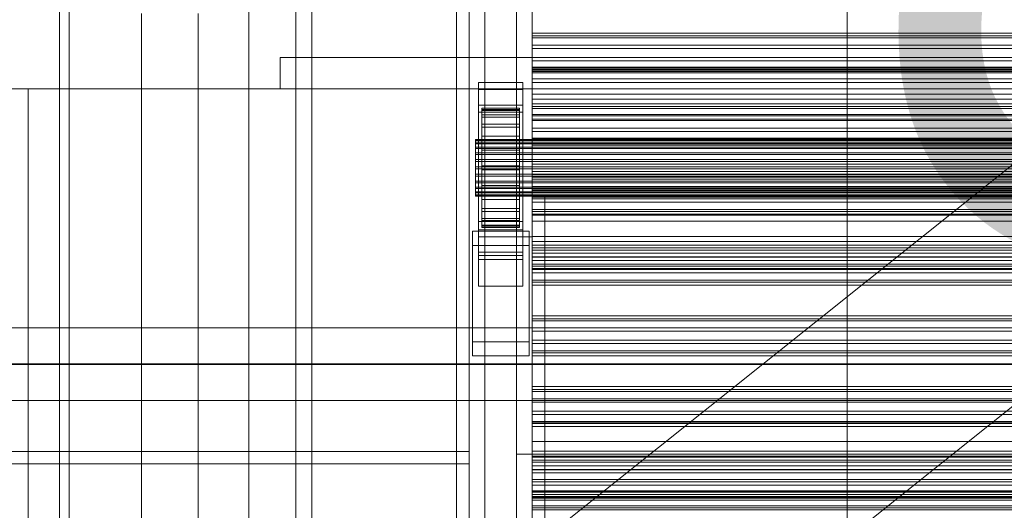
# Model space of a CAD drawing. Header units: millimetres. Extents: x -2233 to 61924, y -68080 to 6847.
# Tile 19 of 256: x -1413 to -1100, y -34894 to -34738. Entities that reach past the tile are written whole.
import ezdxf

# ---------------------------------------------------------------- set-up
doc = ezdxf.new("R2010")
doc.units = ezdxf.units.MM
for name, color, linetype, lineweight in [('COTAS_O', 1, 'Continuous', 0), ('COTAS_P', 1, 'Continuous', 0), ('frontal_briquetadora', 7, 'Continuous', 0), ('frontal_C03', 7, 'Continuous', 0), ('frontal_dosificador', 7, 'Continuous', 0), ('frontal_secador', 7, 'Continuous', 0), ('frontal_tolva', 7, 'Continuous', 0)]:
    doc.layers.add(name, color=color, linetype=linetype, lineweight=lineweight)
doc.dimstyles.new('R19_100', dxfattribs={"dimtxt": 250, "dimasz": 150, "dimexe": 150, "dimexo": 80, "dimgap": 100, "dimtad": 1, "dimtih": 1, "dimtoh": 1, "dimdsep": 46, "dimcen": 0.09, "dimadec": 0, "dimazin": 0, "dimtfac": 1, "dimtdec": 4, "dimtofl": 0, "dimtmove": 0, "dimatfit": 3, "dimfxl": 1, "dimtolj": 1, "dimtzin": 0, "dimarcsym": 0})

# ---------------------------------------------------------------- blocks, each defined once
blk = doc.blocks.new('DIM_R28_48')
at = {"layer": 'COTAS_P'}
for p, q in [((-1750, -34600), (-1600, -34555)), ((2600, -34600), (2450, -34555)), ((-1750, -35500), (-1750, -34600)), ((-1750, -34600), (2600, -34600)), ((-1750, -34600), (-1600, -34645)), ((2600, -34600), (2450, -34645)), ((2600, -35500), (2600, -34600))]:
    blk.add_line(p, q, dxfattribs=at)
blk.add_text('4350 P', height=250, dxfattribs=at).set_placement((425, -34500))
blk = doc.blocks.new('DIM_R28_57')
at = {"layer": 'COTAS_O'}
for p, q in [((-1480, -33670), (-780, -33670)), ((-780, -33670), (-825, -33820)), ((-780, -36000), (-780, -33670)), ((-780, -33670), (-735, -33820)), ((-780, -36000), (-825, -35850)), ((-780, -36000), (-735, -35850)), ((-1480, -36000), (-780, -36000))]:
    blk.add_line(p, q, dxfattribs=at)
blk.add_text('2330 O', height=250, rotation=90, dxfattribs=at).set_placement((-880, -34835))
blk = doc.blocks.new('DIM_R28_59')
at = {"layer": 'COTAS_O'}
for p, q in [((-1400, -33000), (-700, -33000)), ((-700, -33000), (-745, -33150)), ((-700, -36000), (-700, -33000)), ((-700, -33000), (-655, -33150)), ((-700, -36000), (-745, -35850)), ((-700, -36000), (-655, -35850)), ((-1400, -36000), (-700, -36000))]:
    blk.add_line(p, q, dxfattribs=at)
blk.add_text('3000 O', height=250, rotation=90, dxfattribs=at).set_placement((-800, -34500))

msp = doc.modelspace()

# ---------------------------------------------------------------- linework, layer by layer
at = {"layer": 'frontal_briquetadora'}
for p, q in [((-1374, -34736), (-1374, -34940)), ((-1356, -34736), (-1356, -34940)), ((-1330, -34760), (-1330, -34750)), ((-1330, -34750), (-460, -34750)), ((-1480, -34760), (-500, -34760)), ((-1410, -34760), (-1400, -34760)), ((-1410, -34940), (-1410, -34760)), ((-1400, -34940), (-1400, -34760)), ((-1330, -34760), (-500, -34760))]:
    msp.add_line(p, q, dxfattribs=at)
at = {"layer": 'frontal_C03'}
for p, q in [((-1274, -34875.113), (-1274, -32314.944)), ((-1270, -32314.944), (-1270, -34875.113)), ((-1270, -34879.011), (-1270, -32318.841)), ((-1274, -32441.623), (-1274, -35001.792)), ((-1270, -35001.792), (-1270, -32441.623)), ((-1250, -34743.78), (-1250, -34742.245)), ((-1250, -34742.245), (-1250, -34743.126)), ((1250, -34742.245), (-1250, -34742.245)), ((-1250, -34743.126), (-1250, -34746.087)), ((1250, -34743.126), (-1250, -34743.126)), ((-1250, -34747.145), (-1250, -34743.78)), ((1250, -34743.78), (-1250, -34743.78)), ((-1250, -34746.087), (-1250, -34749.997)), ((1250, -34746.087), (-1250, -34746.087)), ((-1250, -34751.054), (-1250, -34747.145)), ((-1250, -34747.145), (1250, -34747.145)), ((-1250, -34749.997), (-1250, -34753.361)), ((1250, -34749.997), (-1250, -34749.997)), ((-1250, -34754.015), (-1250, -34751.054)), ((1250, -34751.054), (-1250, -34751.054)), ((-1250, -34753.868), (-1250, -34753.07)), ((-1250, -34753.07), (-1250, -34754.452)), ((-1250, -34753.07), (1250, -34753.07)), ((-1250, -34753.361), (-1250, -34754.896)), ((1250, -34753.361), (-1250, -34753.361)), ((-1250, -34756.79), (-1250, -34753.868)), ((-1250, -34753.868), (1250, -34753.868)), ((-1250, -34754.896), (-1250, -34754.015)), ((1250, -34754.015), (-1250, -34754.015)), ((-1250, -34754.452), (-1250, -34757.92)), ((-1250, -34754.452), (1250, -34754.452)), ((1250, -34754.896), (-1250, -34754.896)), ((-1267, -34760.168), (-1267, -34757.922)), ((-1267, -34757.922), (-1253, -34757.922)), ((-1267, -34804.696), (-1267, -34757.922)), ((-1253, -34757.922), (-1253, -34760.168)), ((-1253, -34757.922), (-1253, -34804.696)), ((-1250, -34761.639), (-1250, -34756.79)), ((-1250, -34756.79), (1250, -34756.79)), ((-1250, -34757.92), (-1250, -34763.236)), ((-1250, -34757.92), (1250, -34757.92)), ((-1253, -34760.168), (-1267, -34760.168)), ((-1267, -34760.168), (-1267, -34806.942)), ((-1253, -34806.942), (-1253, -34760.168)), ((-1250, -34768.083), (-1250, -34761.639)), ((-1250, -34761.639), (1250, -34761.639)), ((-1267, -34767.354), (-1267, -34765.108)), ((-1267, -34765.108), (-1253, -34765.108)), ((-1267, -34811.882), (-1267, -34765.108)), ((-1253, -34765.108), (-1253, -34767.354)), ((-1253, -34765.108), (-1253, -34811.882)), ((-1250, -34763.236), (-1250, -34770.038)), ((-1250, -34763.236), (1250, -34763.236)), ((-1250, -34766.237), (-1250, -34764.703)), ((-1250, -34764.703), (-1250, -34765.584)), ((1250, -34764.703), (-1250, -34764.703)), ((-1250, -34765.584), (-1250, -34768.545)), ((1250, -34765.584), (-1250, -34765.584)), ((-1253, -34767.354), (-1267, -34767.354)), ((-1267, -34767.354), (-1267, -34814.128)), ((-1266, -34776.056), (-1266, -34766.062)), ((-1266, -34766.062), (-1266, -34766.883)), ((-1266, -34766.062), (-1254, -34766.062)), ((-1266, -34766.536), (-1266, -34766.062)), ((-1266, -34776.28), (-1266, -34766.536)), ((-1266, -34766.536), (-1254, -34766.536)), ((-1266, -34768.271), (-1266, -34766.536)), ((-1266, -34776.445), (-1266, -34766.883)), ((-1266, -34766.883), (-1266, -34768.941)), ((-1266, -34766.883), (-1254, -34766.883)), ((-1266, -34777.102), (-1266, -34768.271)), ((-1266, -34768.271), (-1254, -34768.271)), ((-1266, -34771.15), (-1266, -34768.271)), ((-1266, -34777.42), (-1266, -34768.941)), ((-1266, -34768.941), (-1266, -34772.098)), ((-1266, -34768.941), (-1254, -34768.941)), ((-1254, -34766.883), (-1254, -34766.062)), ((-1254, -34766.062), (-1254, -34776.056)), ((-1254, -34766.062), (-1254, -34766.536)), ((-1254, -34766.536), (-1254, -34776.28)), ((-1254, -34766.536), (-1254, -34768.271)), ((-1254, -34768.941), (-1254, -34766.883)), ((-1254, -34766.883), (-1254, -34776.445)), ((-1254, -34768.271), (-1254, -34777.102)), ((-1254, -34768.271), (-1254, -34771.15)), ((-1254, -34772.098), (-1254, -34768.941)), ((-1254, -34768.941), (-1254, -34777.42)), ((-1253, -34814.128), (-1253, -34767.354)), ((-1250, -34769.602), (-1250, -34766.237)), ((1250, -34766.237), (-1250, -34766.237)), ((-1250, -34775.683), (-1250, -34768.083)), ((-1250, -34768.083), (1250, -34768.083)), ((-1250, -34768.545), (-1250, -34772.454)), ((1250, -34768.545), (-1250, -34768.545)), ((-1266, -34778.466), (-1266, -34771.15)), ((-1266, -34771.15), (-1254, -34771.15)), ((-1266, -34774.976), (-1266, -34771.15)), ((-1266, -34778.915), (-1266, -34772.098)), ((-1266, -34772.098), (-1266, -34776.137)), ((-1266, -34772.098), (-1254, -34772.098)), ((-1254, -34771.15), (-1254, -34778.466)), ((-1254, -34771.15), (-1254, -34774.976)), ((-1254, -34776.137), (-1254, -34772.098)), ((-1254, -34772.098), (-1254, -34778.915)), ((-1250, -34773.512), (-1250, -34769.602)), ((-1250, -34769.602), (1250, -34769.602)), ((-1250, -34770.038), (-1250, -34777.864)), ((-1250, -34770.038), (1250, -34770.038)), ((-1266, -34780.278), (-1266, -34774.976)), ((-1266, -34774.976), (-1254, -34774.976)), ((-1266, -34779.488), (-1266, -34774.976)), ((-1254, -34774.976), (-1254, -34780.278)), ((-1254, -34774.976), (-1254, -34779.488)), ((-1250, -34772.454), (-1250, -34775.819)), ((1250, -34772.454), (-1250, -34772.454)), ((-1250, -34776.473), (-1250, -34773.512)), ((1250, -34773.512), (-1250, -34773.512)), ((-1268, -34776.28), (-1268, -34776.056)), ((-1268, -34776.056), (-1268, -34776.445)), ((-1268, -34776.056), (1268, -34776.056)), ((-1268, -34777.102), (-1268, -34776.28)), ((-1268, -34776.28), (1268, -34776.28)), ((-1268, -34776.445), (-1268, -34777.42)), ((-1268, -34776.445), (1268, -34776.445)), ((-1268, -34778.466), (-1268, -34777.102)), ((-1268, -34777.102), (1268, -34777.102)), ((-1268, -34777.42), (-1268, -34778.915)), ((-1268, -34777.42), (1268, -34777.42)), ((-1266, -34776.445), (-1266, -34776.056)), ((-1254, -34776.056), (-1266, -34776.056)), ((-1266, -34776.056), (-1266, -34776.28)), ((-1266, -34780.828), (-1266, -34776.137)), ((-1266, -34776.137), (-1266, -34780.784)), ((-1266, -34776.137), (-1254, -34776.137)), ((-1254, -34776.28), (-1266, -34776.28)), ((-1266, -34776.28), (-1266, -34777.102)), ((-1266, -34777.42), (-1266, -34776.445)), ((-1254, -34776.445), (-1266, -34776.445)), ((-1254, -34777.102), (-1266, -34777.102)), ((-1266, -34777.102), (-1266, -34778.466)), ((-1266, -34778.915), (-1266, -34777.42)), ((-1254, -34777.42), (-1266, -34777.42)), ((-1254, -34776.056), (-1254, -34776.445)), ((-1254, -34776.28), (-1254, -34776.056)), ((-1254, -34780.784), (-1254, -34776.137)), ((-1254, -34776.137), (-1254, -34780.828)), ((-1254, -34777.102), (-1254, -34776.28)), ((-1254, -34776.445), (-1254, -34777.42)), ((-1254, -34778.466), (-1254, -34777.102)), ((-1254, -34777.42), (-1254, -34778.915)), ((-1250, -34783.921), (-1250, -34775.683)), ((-1250, -34775.683), (1250, -34775.683)), ((-1250, -34775.819), (-1250, -34777.354)), ((1250, -34775.819), (-1250, -34775.819)), ((-1250, -34777.354), (-1250, -34776.473)), ((1250, -34776.473), (-1250, -34776.473)), ((1250, -34777.354), (-1250, -34777.354)), ((-1250, -34777.864), (-1250, -34786.18)), ((1250, -34777.864), (-1250, -34777.864)), ((-1268, -34780.278), (-1268, -34778.466)), ((-1268, -34778.466), (1268, -34778.466)), ((-1268, -34778.915), (-1268, -34780.828)), ((-1268, -34778.915), (1268, -34778.915)), ((-1268, -34782.416), (-1268, -34780.278)), ((-1268, -34780.278), (1268, -34780.278)), ((-1268, -34780.828), (-1268, -34783.029)), ((-1268, -34780.828), (1268, -34780.828)), ((-1254, -34778.466), (-1266, -34778.466)), ((-1266, -34778.466), (-1266, -34780.278)), ((-1266, -34780.828), (-1266, -34778.915)), ((-1254, -34778.915), (-1266, -34778.915)), ((-1266, -34782.416), (-1266, -34779.488)), ((-1266, -34779.488), (-1254, -34779.488)), ((-1266, -34784.38), (-1266, -34779.488)), ((-1254, -34780.278), (-1266, -34780.278)), ((-1266, -34780.278), (-1266, -34782.416)), ((-1266, -34780.784), (-1266, -34783.029)), ((-1254, -34780.784), (-1266, -34780.784)), ((-1266, -34780.784), (-1266, -34785.721)), ((-1266, -34783.029), (-1266, -34780.828)), ((-1254, -34780.828), (-1266, -34780.828)), ((-1254, -34780.278), (-1254, -34778.466)), ((-1254, -34778.915), (-1254, -34780.828)), ((-1254, -34779.488), (-1254, -34782.416)), ((-1254, -34779.488), (-1254, -34784.38)), ((-1254, -34782.416), (-1254, -34780.278)), ((-1254, -34783.029), (-1254, -34780.784)), ((-1254, -34785.721), (-1254, -34780.784)), ((-1254, -34780.828), (-1254, -34783.029)), ((-1268, -34784.733), (-1268, -34782.416)), ((-1268, -34782.416), (1268, -34782.416)), ((-1268, -34783.029), (-1268, -34785.368)), ((1268, -34783.029), (-1268, -34783.029)), ((-1254, -34782.416), (-1266, -34782.416)), ((-1266, -34782.416), (-1266, -34784.733)), ((-1266, -34783.029), (-1254, -34783.029)), ((-1266, -34785.368), (-1266, -34783.029)), ((-1266, -34784.733), (-1266, -34784.38)), ((-1266, -34784.38), (-1254, -34784.38)), ((-1266, -34789.317), (-1266, -34784.38)), ((-1254, -34784.733), (-1254, -34782.416)), ((-1254, -34783.029), (-1254, -34785.368)), ((-1254, -34784.38), (-1254, -34784.733)), ((-1254, -34784.38), (-1254, -34789.317)), ((-1250, -34792.237), (-1250, -34783.921)), ((-1250, -34783.921), (1250, -34783.921)), ((-1268, -34787.072), (-1268, -34784.733)), ((-1268, -34784.733), (1268, -34784.733)), ((-1268, -34785.368), (-1268, -34787.685)), ((-1268, -34785.368), (1268, -34785.368)), ((-1268, -34789.273), (-1268, -34787.072)), ((-1268, -34787.072), (1268, -34787.072)), ((-1268, -34787.685), (-1268, -34789.823)), ((-1268, -34787.685), (1268, -34787.685)), ((-1254, -34784.733), (-1266, -34784.733)), ((-1266, -34784.733), (-1266, -34787.072)), ((-1266, -34787.685), (-1266, -34785.368)), ((-1266, -34785.368), (-1266, -34785.721)), ((-1254, -34785.368), (-1266, -34785.368)), ((-1266, -34785.721), (-1266, -34790.613)), ((-1266, -34785.721), (-1254, -34785.721)), ((-1266, -34787.072), (-1266, -34789.317)), ((-1254, -34787.072), (-1266, -34787.072)), ((-1266, -34787.072), (-1266, -34789.273)), ((-1266, -34789.823), (-1266, -34787.685)), ((-1266, -34787.685), (-1266, -34790.613)), ((-1254, -34787.685), (-1266, -34787.685)), ((-1254, -34787.072), (-1254, -34784.733)), ((-1254, -34785.721), (-1254, -34785.368)), ((-1254, -34785.368), (-1254, -34787.685)), ((-1254, -34790.613), (-1254, -34785.721)), ((-1254, -34789.317), (-1254, -34787.072)), ((-1254, -34789.273), (-1254, -34787.072)), ((-1254, -34790.613), (-1254, -34787.685)), ((-1254, -34787.685), (-1254, -34789.823)), ((-1250, -34786.18), (-1250, -34794.418)), ((-1250, -34786.18), (1250, -34786.18)), ((-1250, -34788.695), (-1250, -34787.16)), ((-1250, -34787.16), (-1250, -34788.042)), ((1250, -34787.16), (-1250, -34787.16)), ((-1268, -34791.186), (-1268, -34789.273)), ((-1268, -34789.273), (1268, -34789.273)), ((-1268, -34789.823), (-1268, -34791.635)), ((-1268, -34789.823), (1268, -34789.823)), ((-1266, -34789.273), (-1266, -34793.964)), ((-1254, -34789.273), (-1266, -34789.273)), ((-1266, -34789.273), (-1266, -34791.186)), ((-1266, -34789.317), (-1254, -34789.317)), ((-1266, -34793.964), (-1266, -34789.317)), ((-1266, -34791.635), (-1266, -34789.823)), ((-1266, -34789.823), (-1266, -34795.125)), ((-1254, -34789.823), (-1266, -34789.823)), ((-1266, -34790.613), (-1266, -34795.125)), ((-1266, -34790.613), (-1254, -34790.613)), ((-1254, -34793.964), (-1254, -34789.273)), ((-1254, -34791.186), (-1254, -34789.273)), ((-1254, -34789.317), (-1254, -34793.964)), ((-1254, -34795.125), (-1254, -34789.823)), ((-1254, -34789.823), (-1254, -34791.635)), ((-1254, -34795.125), (-1254, -34790.613)), ((-1250, -34788.042), (-1250, -34791.003)), ((1250, -34788.042), (-1250, -34788.042)), ((-1250, -34792.06), (-1250, -34788.695)), ((1250, -34788.695), (-1250, -34788.695)), ((-1268, -34792.681), (-1268, -34791.186)), ((-1268, -34791.186), (1268, -34791.186)), ((-1268, -34791.635), (-1268, -34792.999)), ((-1268, -34791.635), (1268, -34791.635)), ((-1268, -34793.656), (-1268, -34792.681)), ((-1268, -34792.681), (1268, -34792.681)), ((-1268, -34792.999), (-1268, -34793.821)), ((-1268, -34792.999), (1268, -34792.999)), ((-1268, -34794.045), (-1268, -34793.656)), ((-1268, -34793.656), (1268, -34793.656)), ((-1268, -34793.821), (-1268, -34794.045)), ((-1268, -34793.821), (1268, -34793.821)), ((-1266, -34791.186), (-1266, -34798.003)), ((-1254, -34791.186), (-1266, -34791.186)), ((-1266, -34791.186), (-1266, -34792.681)), ((-1266, -34792.999), (-1266, -34791.635)), ((-1266, -34791.635), (-1266, -34798.951)), ((-1254, -34791.635), (-1266, -34791.635)), ((-1266, -34792.681), (-1266, -34801.16)), ((-1254, -34792.681), (-1266, -34792.681)), ((-1266, -34792.681), (-1266, -34793.656)), ((-1266, -34793.821), (-1266, -34792.999)), ((-1266, -34792.999), (-1266, -34801.83)), ((-1254, -34792.999), (-1266, -34792.999)), ((-1266, -34793.656), (-1266, -34803.218)), ((-1254, -34793.656), (-1266, -34793.656)), ((-1266, -34793.656), (-1266, -34794.045)), ((-1266, -34794.045), (-1266, -34793.821)), ((-1266, -34793.821), (-1266, -34803.565)), ((-1254, -34793.821), (-1266, -34793.821)), ((-1266, -34793.964), (-1254, -34793.964)), ((-1266, -34798.003), (-1266, -34793.964)), ((-1254, -34798.003), (-1254, -34791.186)), ((-1254, -34792.681), (-1254, -34791.186)), ((-1254, -34798.951), (-1254, -34791.635)), ((-1254, -34791.635), (-1254, -34792.999)), ((-1254, -34801.16), (-1254, -34792.681)), ((-1254, -34793.656), (-1254, -34792.681)), ((-1254, -34801.83), (-1254, -34792.999)), ((-1254, -34792.999), (-1254, -34793.821)), ((-1254, -34803.218), (-1254, -34793.656)), ((-1254, -34794.045), (-1254, -34793.656)), ((-1254, -34803.565), (-1254, -34793.821)), ((-1254, -34793.821), (-1254, -34794.045)), ((-1254, -34793.964), (-1254, -34798.003)), ((-1250, -34791.003), (-1250, -34794.912)), ((1250, -34791.003), (-1250, -34791.003)), ((-1250, -34795.969), (-1250, -34792.06)), ((-1250, -34792.06), (1250, -34792.06)), ((-1250, -34800.063), (-1250, -34792.237)), ((-1250, -34792.237), (1250, -34792.237)), ((-1268, -34794.045), (1268, -34794.045)), ((-1266, -34794.045), (-1266, -34804.039)), ((-1254, -34794.045), (-1266, -34794.045)), ((-1266, -34795.125), (-1266, -34798.951)), ((-1266, -34795.125), (-1254, -34795.125)), ((-1254, -34804.039), (-1254, -34794.045)), ((-1254, -34798.951), (-1254, -34795.125)), ((-1250, -34794.418), (-1250, -34802.018)), ((-1250, -34794.418), (1250, -34794.418)), ((-1250, -34794.912), (-1250, -34798.277)), ((1250, -34794.912), (-1250, -34794.912)), ((-1250, -34798.93), (-1250, -34795.969)), ((1250, -34795.969), (-1250, -34795.969)), ((-1266, -34798.003), (-1254, -34798.003)), ((-1266, -34801.16), (-1266, -34798.003)), ((-1266, -34798.951), (-1266, -34801.83)), ((-1266, -34798.951), (-1254, -34798.951)), ((-1254, -34798.003), (-1254, -34801.16)), ((-1254, -34801.83), (-1254, -34798.951)), ((-1250, -34798.277), (-1250, -34799.812)), ((1250, -34798.277), (-1250, -34798.277)), ((-1250, -34799.812), (-1250, -34798.93)), ((1250, -34798.93), (-1250, -34798.93)), ((1250, -34799.812), (-1250, -34799.812)), ((-1250, -34806.865), (-1250, -34800.063)), ((-1250, -34800.063), (1250, -34800.063)), ((-1267, -34812.853), (-1267, -34802.073)), ((-1267, -34802.073), (-1253, -34802.073)), ((-1267, -34811.818), (-1267, -34802.073)), ((-1266, -34801.16), (-1254, -34801.16)), ((-1266, -34803.218), (-1266, -34801.16)), ((-1266, -34801.83), (-1266, -34803.565)), ((-1266, -34801.83), (-1254, -34801.83)), ((-1266, -34803.218), (-1254, -34803.218)), ((-1266, -34804.039), (-1266, -34803.218)), ((-1254, -34801.16), (-1254, -34803.218)), ((-1254, -34803.565), (-1254, -34801.83)), ((-1254, -34803.218), (-1254, -34804.039)), ((-1253, -34802.073), (-1253, -34812.853)), ((-1253, -34802.073), (-1253, -34811.818)), ((-1250, -34802.018), (-1250, -34808.462)), ((-1250, -34802.018), (1250, -34802.018)), ((-1269, -34809.709), (-1269, -34805.217)), ((-1269, -34805.217), (-1251, -34805.217)), ((-1269, -34840.298), (-1269, -34805.217)), ((-1253, -34804.696), (-1267, -34804.696)), ((-1267, -34804.696), (-1267, -34806.942)), ((-1266, -34803.565), (-1266, -34804.039)), ((-1266, -34803.565), (-1254, -34803.565)), ((-1266, -34804.039), (-1254, -34804.039)), ((-1254, -34804.039), (-1254, -34803.565)), ((-1253, -34806.942), (-1253, -34804.696)), ((-1251, -34805.217), (-1251, -34809.709)), ((-1251, -34805.217), (-1251, -34840.298)), ((-1267, -34806.942), (-1253, -34806.942)), ((-1250, -34812.182), (-1250, -34806.865)), ((-1250, -34806.865), (1250, -34806.865)), ((-1250, -34808.462), (-1250, -34813.311)), ((-1250, -34808.462), (1250, -34808.462)), ((-1250, -34811.153), (-1250, -34809.618)), ((-1250, -34809.618), (-1250, -34810.499)), ((1250, -34809.618), (-1250, -34809.618)), ((-1251, -34809.709), (-1269, -34809.709)), ((-1269, -34844.789), (-1269, -34809.709)), ((-1253, -34811.818), (-1267, -34811.818)), ((-1267, -34811.818), (-1267, -34822.597)), ((-1253, -34811.882), (-1267, -34811.882)), ((-1267, -34811.882), (-1267, -34814.128)), ((-1253, -34822.597), (-1253, -34811.818)), ((-1253, -34814.128), (-1253, -34811.882)), ((-1251, -34844.789), (-1251, -34809.709)), ((-1250, -34810.499), (-1250, -34813.46)), ((1250, -34810.499), (-1250, -34810.499)), ((-1250, -34814.517), (-1250, -34811.153)), ((1250, -34811.153), (-1250, -34811.153)), ((-1250, -34815.649), (-1250, -34812.182)), ((-1250, -34812.182), (1250, -34812.182)), ((-1253, -34812.853), (-1267, -34812.853)), ((-1267, -34812.853), (-1267, -34822.597)), ((-1267, -34814.128), (-1253, -34814.128)), ((-1253, -34822.597), (-1253, -34812.853)), ((-1250, -34813.311), (-1250, -34816.233)), ((-1250, -34813.311), (1250, -34813.311)), ((-1250, -34813.46), (-1250, -34817.37)), ((1250, -34813.46), (-1250, -34813.46)), ((-1250, -34818.427), (-1250, -34814.517)), ((-1250, -34814.517), (1250, -34814.517)), ((-1250, -34817.031), (-1250, -34815.649)), ((-1250, -34815.649), (1250, -34815.649)), ((-1250, -34816.233), (-1250, -34817.031)), ((-1250, -34816.233), (1250, -34816.233)), ((-1250, -34817.031), (1250, -34817.031)), ((-1250, -34817.37), (-1250, -34820.734)), ((1250, -34817.37), (-1250, -34817.37)), ((-1250, -34821.388), (-1250, -34818.427)), ((1250, -34818.427), (-1250, -34818.427)), ((-1250, -34820.734), (-1250, -34822.269)), ((1250, -34820.734), (-1250, -34820.734)), ((-1250, -34822.269), (-1250, -34821.388)), ((1250, -34821.388), (-1250, -34821.388)), ((-1267, -34822.597), (-1253, -34822.597)), ((1250, -34822.269), (-1250, -34822.269)), ((-1250, -34833.61), (-1250, -34832.076)), ((-1250, -34832.076), (-1250, -34832.957)), ((1250, -34832.076), (-1250, -34832.076)), ((-1250, -34832.957), (-1250, -34835.918)), ((1250, -34832.957), (-1250, -34832.957)), ((-1250, -34836.975), (-1250, -34833.61)), ((1250, -34833.61), (-1250, -34833.61)), ((-1500, -34835.865), (1500, -34835.865)), ((-1250, -34835.918), (-1250, -34839.827)), ((1250, -34835.918), (-1250, -34835.918)), ((-1250, -34840.885), (-1250, -34836.975)), ((-1250, -34836.975), (1250, -34836.975)), ((-1251, -34840.298), (-1269, -34840.298)), ((-1269, -34840.298), (-1269, -34844.789)), ((-1251, -34844.789), (-1251, -34840.298)), ((-1250, -34839.827), (-1250, -34843.192)), ((1250, -34839.827), (-1250, -34839.827)), ((-1250, -34843.845), (-1250, -34840.885)), ((1250, -34840.885), (-1250, -34840.885)), ((-1250, -34843.192), (-1250, -34844.727)), ((1250, -34843.192), (-1250, -34843.192)), ((-1250, -34844.727), (-1250, -34843.845)), ((1250, -34843.845), (-1250, -34843.845)), ((-1269, -34844.789), (-1251, -34844.789)), ((1250, -34844.727), (-1250, -34844.727)), ((1500, -34847.273), (-1500, -34847.273)), ((1500, -34847.558), (-1500, -34847.558)), ((-1250, -34856.068), (-1250, -34854.533)), ((-1250, -34854.533), (-1250, -34855.415)), ((1250, -34854.533), (-1250, -34854.533)), ((-1250, -34855.415), (-1250, -34858.375)), ((1250, -34855.415), (-1250, -34855.415)), ((-1250, -34859.433), (-1250, -34856.068)), ((1250, -34856.068), (-1250, -34856.068)), ((-1500, -34858.967), (1500, -34858.967)), ((-1250, -34858.375), (-1250, -34862.285)), ((1250, -34858.375), (-1250, -34858.375)), ((-1250, -34863.342), (-1250, -34859.433)), ((-1250, -34859.433), (1250, -34859.433)), ((-1250, -34862.285), (-1250, -34865.65)), ((1250, -34862.285), (-1250, -34862.285)), ((-1250, -34866.303), (-1250, -34863.342)), ((1250, -34863.342), (-1250, -34863.342)), ((-1250, -34865.65), (-1250, -34867.184)), ((1250, -34865.65), (-1250, -34865.65)), ((-1250, -34867.184), (-1250, -34866.303)), ((1250, -34866.303), (-1250, -34866.303)), ((1250, -34867.184), (-1250, -34867.184)), ((-1270, -34875.113), (-1500, -34875.113)), ((-1274, -35001.792), (-1274, -34875.113)), ((-1274, -34875.113), (-1270, -34875.113)), ((-1270, -34875.113), (-1270, -35001.792)), ((-1270, -34879.011), (-1270, -34875.113)), ((-1250, -34878.526), (-1250, -34876.991)), ((-1250, -34876.991), (-1250, -34877.872)), ((1250, -34876.991), (-1250, -34876.991)), ((-1250, -34877.872), (-1250, -34880.833)), ((1250, -34877.872), (-1250, -34877.872)), ((-1500, -34879.011), (-1270, -34879.011)), ((-1250, -34881.89), (-1250, -34878.526)), ((1250, -34878.526), (-1250, -34878.526)), ((-1250, -34880.833), (-1250, -34884.742)), ((1250, -34880.833), (-1250, -34880.833)), ((-1250, -34885.8), (-1250, -34881.89)), ((-1250, -34881.89), (1250, -34881.89)), ((-1250, -34884.742), (-1250, -34888.107)), ((1250, -34884.742), (-1250, -34884.742)), ((-1250, -34888.761), (-1250, -34885.8)), ((1250, -34885.8), (-1250, -34885.8)), ((-1250, -34888.107), (-1250, -34889.642)), ((1250, -34888.107), (-1250, -34888.107)), ((-1250, -34889.642), (-1250, -34888.761)), ((1250, -34888.761), (-1250, -34888.761)), ((1250, -34889.642), (-1250, -34889.642))]:
    msp.add_line(p, q, dxfattribs=at)
at = {"layer": 'frontal_dosificador'}
for p, q in [((-1250, -35988), (-1250, -33900)), ((-1150, -35988), (-1150, -33900))]:
    msp.add_line(p, q, dxfattribs=at)
at = {"layer": 'frontal_secador'}
for p, q in [((-1400, -36000), (-1400, -33000)), ((-1340, -36000), (-1340, -33000)), ((-1400, -36000), (-1400, -33075)), ((-1400, -35590), (-1400, -33075)), ((-1400, -35940), (-1400, -33075)), ((-1397, -35940), (-1397, -33075)), ((-1325, -36000), (-1325, -33075)), ((-1325, -35590), (-1325, -33075)), ((-1325, -35980), (-1325, -33075)), ((-1320, -35980), (-1320, -33075)), ((-1270, -35980), (-1270, -33075)), ((-1265, -35980), (-1265, -33075)), ((-1400, -36000), (-1400, -33250)), ((-1255, -34807), (-1255, -34497)), ((-1250, -34497), (-1250, -34807)), ((-1325, -35200), (-1325, -34550)), ((-1320, -35200), (-1320, -34550)), ((-1255, -35200), (-1255, -34550)), ((-1250, -35200), (-1250, -34550)), ((-1250, -34556), (-1250, -34866)), ((-1250, -34562), (-1250, -34872)), ((-1255, -34566), (-1255, -34876)), ((-1250, -34876), (-1250, -34566)), ((-1400, -35100), (-1400, -34650)), ((-1250, -35100), (-1250, -34650)), ((-1250, -34794), (-1250, -35299)), ((-1250, -34894), (-1250, -34794)), ((-1250, -34794), (-1246, -34794)), ((-1246, -35299), (-1246, -34794)), ((-1246, -34794), (-1246, -34894)), ((-1255, -34876), (-1255, -34807)), ((-1255, -34807), (-1250, -34807)), ((-1250, -34807), (-1250, -34876)), ((-1250, -34866), (1250, -34866)), ((-1250, -34866), (-1250, -34872)), ((-1250, -34872), (1250, -34872)), ((-1250, -34872), (-1250, -34876)), ((-1250, -34872), (-1250, -34876.659)), ((-1250, -34875), (-1250, -34872)), ((-1250, -34879.659), (-1250, -34875)), ((-1250, -34875), (1250, -34875)), ((-1255, -34876), (-1250, -34876)), ((1250, -34876), (-1250, -34876)), ((-1250, -34876.659), (1250, -34876.659)), ((-1250, -34876.659), (-1250, -34879.659)), ((-1250, -34876.659), (-1250, -34881)), ((1250, -34879.659), (-1250, -34879.659)), ((-1250, -34884), (-1250, -34879.659)), ((-1250, -34881), (1250, -34881)), ((-1250, -34881), (-1250, -34884)), ((-1250, -34881), (-1250, -34884.728)), ((1250, -34884), (-1250, -34884)), ((-1250, -34887.728), (-1250, -34884)), ((-1250, -34884.728), (1250, -34884.728)), ((-1250, -34884.728), (-1250, -34887.728)), ((-1250, -34884.728), (-1250, -34887.588)), ((-1250, -34887.588), (1250, -34887.588)), ((-1250, -34887.588), (-1250, -34890.588)), ((-1250, -34887.588), (-1250, -34889.387)), ((-1250, -34889.918), (-1250, -34887.611)), ((1250, -34887.611), (-1250, -34887.611)), ((1250, -34887.728), (-1250, -34887.728)), ((-1250, -34890.588), (-1250, -34887.728)), ((-1250, -34889.387), (1250, -34889.387)), ((-1250, -34889.387), (-1250, -34892.387)), ((-1250, -34889.387), (-1250, -34890)), ((-1250, -34893.65), (-1250, -34889.918)), ((1250, -34889.918), (-1250, -34889.918)), ((-1250, -34890), (1250, -34890)), ((-1250, -34890), (-1250, -34893)), ((1250, -34890.588), (-1250, -34890.588)), ((-1250, -34892.387), (-1250, -34890.588)), ((1250, -34892.387), (-1250, -34892.387)), ((-1250, -34893), (-1250, -34892.387)), ((1250, -34893), (-1250, -34893)), ((-1250, -34893.65), (-1250, -34897.382)), ((-1250, -34893.65), (1250, -34893.65))]:
    msp.add_line(p, q, dxfattribs=at)
at = {"layer": 'frontal_tolva'}
for p, q in [((-1763.733, -35316.567), (-716.733, -34479.567)), ((-1726.267, -35363.433), (-679.267, -34526.433))]:
    msp.add_line(p, q, dxfattribs=at)

# ---------------------------------------------------------------- dimensions: what is measured, and where the dimension line sits
at = {"layer": 'COTAS_O'}
for p1, p2, picture, middle in [((-1400, -36000), (-1400, -33000), 'DIM_R28_59', (-700, -34500)), ((-1480, -36000), (-1480, -33670), 'DIM_R28_57', (-780, -34835))]:
    dim = msp.add_aligned_dim(p1=p1, p2=p2, distance=-700, text='<> O', dimstyle='R19_100', dxfattribs=at)
    dim.commit()
    dim.dimension.update_dxf_attribs({"geometry": picture, "text_midpoint": middle})
at = {"layer": 'COTAS_P'}
dim = msp.add_aligned_dim(p1=(-1750, -35500), p2=(2600, -35500), distance=900, text='<> P', dimstyle='R19_100', dxfattribs=at)
dim.commit()
dim.dimension.update_dxf_attribs({"geometry": 'DIM_R28_48', "text_midpoint": (425, -34600)})

doc.saveas('drawing.dxf')
